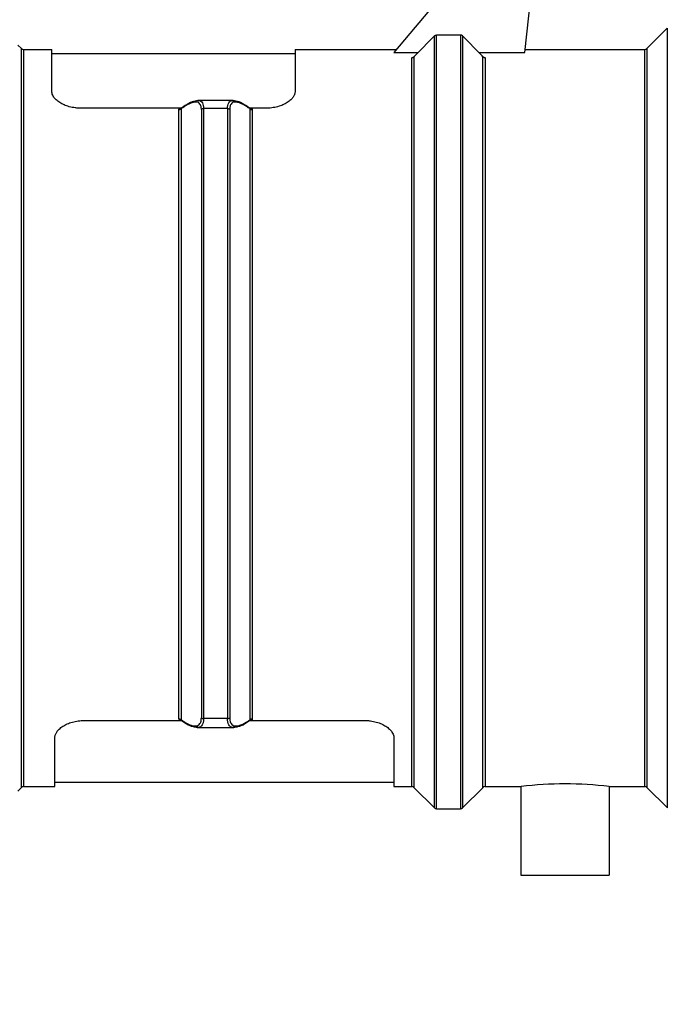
# Model space of a CAD drawing. Header units: inches. Extents: x 0 to 22, y 0 to 17.
# Tile 10 of 19: x 9.7 to 11.5, y 8 to 10.6. Entities that reach past the tile are written whole.
import ezdxf

# ---------------------------------------------------------------- set-up
doc = ezdxf.new("R2010")
doc.units = ezdxf.units.IN
doc.header["$LTSCALE"] = 2
doc.header["$MEASUREMENT"] = 0
doc.linetypes.add('SLD-Solid', pattern=[0])
doc.layers.add('DIMENSIONS', color=140, linetype='SLD-Solid', lineweight=25)
doc.styles.add('SLDTEXTSTYLE0', font='GOTHIC.TTF', dxfattribs={"width": 0.913})
doc.dimstyles.new('SLDDIMSTYLE1', dxfattribs={"dimtxt": 0.25, "dimasz": 0.3, "dimexe": 0, "dimexo": 0.0625, "dimgap": 0.0625, "dimtad": 0, "dimtih": 1, "dimtoh": 1, "dimrnd": 1e-09, "dimzin": 12, "dimdsep": 46, "dimtxsty": 'SLDTEXTSTYLE0', "dimsah": 1, "dimcen": 0.09, "dimadec": 0, "dimazin": 3, "dimtfac": 1, "dimtofl": 0, "dimtmove": 0, "dimatfit": 3, "dimfxl": 0, "dimfrac": 2, "dimtolj": 1, "dimtzin": 12, "dimarcsym": 0})
doc.dimstyles.new('SLDDIMSTYLE3', dxfattribs={"dimtxt": 0.25, "dimasz": 0.3, "dimexe": 0, "dimexo": 0.0625, "dimgap": 0.0625, "dimtad": 0, "dimtih": 1, "dimtoh": 1, "dimrnd": 1e-09, "dimzin": 4, "dimdsep": 46, "dimtxsty": 'SLDTEXTSTYLE0', "dimsah": 1, "dimcen": 0.09, "dimadec": 0, "dimazin": 1, "dimtfac": 1, "dimtofl": 0, "dimtmove": 0, "dimatfit": 3, "dimfxl": 0, "dimfrac": 2, "dimtolj": 1, "dimtzin": 12, "dimarcsym": 0})

# ---------------------------------------------------------------- blocks, each defined once
blk = doc.blocks.new('_D_3')
at = {"layer": 'DIMENSIONS'}
for p, q in [((7.9747, 10.5967), (7.9747, 12.5835)), ((11.6715, 10.5209), (11.6715, 12.5835)), ((7.9747, 12.3335), (9.2044, 12.3335)), ((11.6715, 12.3335), (10.4418, 12.3335)), ((9.4998, 12.3316), (9.4236, 12.3316)), ((9.4236, 12.3316), (9.4236, 11.9347)), ((10.1463, 12.3316), (10.2225, 12.3316)), ((10.2225, 12.3316), (10.2225, 11.9347)), ((9.4236, 11.9347), (9.4998, 11.9347)), ((10.2225, 11.9347), (10.1463, 11.9347))]:
    blk.add_line(p, q, dxfattribs=at)
for points in [[(7.9747, 12.3335), (8.2747, 12.2735), (8.2747, 12.3935)], [(11.6715, 12.3335), (11.3715, 12.3935), (11.3715, 12.2735)]]:
    blk.add_solid(points, dxfattribs=at)
at = {"layer": 'DIMENSIONS', "char_height": 0.25, "attachment_point": 1, "style": 'SLDTEXTSTYLE0'}
for s, insert in [('3.70', (9.4998, 12.7017)), ('93.9', (9.4998, 12.254))]:
    blk.add_mtext(s, dxfattribs=dict(at, insert=insert))
blk = doc.blocks.new('_D_4')
at = {"layer": 'DIMENSIONS'}
for p, q in [((7.9747, 8.4669), (7.9747, 5.7876)), ((14.1636, 8.3599), (14.1636, 5.7876)), ((7.9747, 6.0376), (10.3581, 6.0376)), ((10.6535, 6.0357), (10.5773, 6.0357)), ((10.5773, 6.0357), (10.5773, 5.6388)), ((11.4848, 6.0357), (11.5609, 6.0357)), ((11.5609, 6.0357), (11.5609, 5.6388)), ((14.1636, 6.0376), (11.7802, 6.0376)), ((10.5773, 5.6388), (10.6535, 5.6388)), ((11.5609, 5.6388), (11.4848, 5.6388))]:
    blk.add_line(p, q, dxfattribs=at)
for points in [[(7.9747, 6.0376), (8.2747, 5.9776), (8.2747, 6.0976)], [(14.1636, 6.0376), (13.8636, 6.0976), (13.8636, 5.9776)]]:
    blk.add_solid(points, dxfattribs=at)
at = {"layer": 'DIMENSIONS', "char_height": 0.25, "attachment_point": 1, "style": 'SLDTEXTSTYLE0'}
for s, insert in [('6.19', (10.7459, 6.4058)), ('157.2', (10.6535, 5.9581))]:
    blk.add_mtext(s, dxfattribs=dict(at, insert=insert))
blk = doc.blocks.new('_D_5')
at = {"layer": 'DIMENSIONS'}
for p, q in [((14.1636, 8.3599), (14.1636, 6.9453)), ((8.955, 7.8829), (8.955, 6.9453)), ((8.955, 7.1953), (10.8482, 7.1953)), ((11.1437, 7.1934), (11.0675, 7.1934)), ((11.0675, 7.1934), (11.0675, 6.7965)), ((11.9749, 7.1934), (12.0511, 7.1934)), ((12.0511, 7.1934), (12.0511, 6.7965)), ((14.1636, 7.1953), (12.2704, 7.1953)), ((11.0675, 6.7965), (11.1437, 6.7965)), ((12.0511, 6.7965), (11.9749, 6.7965))]:
    blk.add_line(p, q, dxfattribs=at)
for points in [[(8.955, 7.1953), (9.255, 7.1353), (9.255, 7.2553)], [(14.1636, 7.1953), (13.8636, 7.2553), (13.8636, 7.1353)]]:
    blk.add_solid(points, dxfattribs=at)
at = {"layer": 'DIMENSIONS', "char_height": 0.25, "attachment_point": 1, "style": 'SLDTEXTSTYLE0'}
for s, insert in [('5.21', (11.236, 7.5635)), ('132.3', (11.1437, 7.1159))]:
    blk.add_mtext(s, dxfattribs=dict(at, insert=insert))

msp = doc.modelspace()

# ---------------------------------------------------------------- linework, layer by layer
for p, q in [((11.0337, 10.8471), (10.7459, 10.5041)), ((11.0961, 10.5041), (11.1321, 10.8471)), ((10.8543, 10.5486), (10.8047, 10.498)), ((10.9242, 10.551), (10.8599, 10.551)), ((10.9242, 10.5509), (10.8599, 10.5509)), ((10.9794, 10.498), (10.9298, 10.5486)), ((11.4219, 10.5147), (11.4764, 10.5692)), ((9.7424, 10.5242), (9.7519, 10.5147)), ((9.7574, 10.5124), (9.8329, 10.5124)), ((10.4825, 10.5006), (9.8329, 10.5006)), ((10.4825, 10.5124), (10.7529, 10.5124)), ((10.7459, 10.5041), (10.8107, 10.5041)), ((10.8047, 10.498), (10.7999, 10.493)), ((10.9734, 10.5041), (11.0961, 10.5041)), ((10.9843, 10.493), (10.9794, 10.498)), ((11.097, 10.5124), (11.4164, 10.5124)), ((10.1894, 10.3626), (10.1789, 10.3555)), ((10.2232, 10.3758), (10.2075, 10.3723)), ((10.3171, 10.3759), (10.2229, 10.3759)), ((10.3323, 10.3723), (10.317, 10.3759)), ((10.3611, 10.3555), (10.3506, 10.3626)), ((10.1746, 10.3555), (9.9117, 10.3555)), ((10.3018, 10.3545), (10.2383, 10.3545)), ((10.4038, 10.3555), (10.3655, 10.3555)), ((9.9195, 8.7205), (10.1745, 8.7205)), ((10.1791, 8.7205), (10.187, 8.7153)), ((10.2062, 8.7054), (10.2215, 8.702)), ((10.3018, 8.7255), (10.2383, 8.7255)), ((10.3184, 8.702), (10.3341, 8.7054)), ((10.353, 8.7153), (10.361, 8.7205)), ((10.3655, 8.7205), (10.6676, 8.7205)), ((10.2212, 8.702), (10.3187, 8.702)), ((9.8408, 8.5557), (10.7463, 8.5557)), ((9.7424, 8.5321), (9.7521, 8.5418)), ((9.7574, 8.5439), (9.8408, 8.5439)), ((10.7463, 8.5439), (10.7943, 8.5439)), ((10.7997, 8.5418), (10.8545, 8.487)), ((10.9296, 8.487), (10.9844, 8.5418)), ((10.9898, 8.5439), (11.086, 8.5439)), ((11.0849, 8.5441), (11.0849, 8.3077)), ((11.3211, 8.5439), (11.4164, 8.5439)), ((11.3211, 8.5439), (11.3211, 8.3077)), ((11.4217, 8.5418), (11.4766, 8.487)), ((10.8599, 8.4849), (10.9242, 8.4849))]:
    msp.add_line(p, q)
for centre, radius, start, end in [((9.7574, 10.5203), 0.00787, 225, 270), ((11.4164, 10.5203), 0.00787, 270, 315), ((11.203, 7.5637), 0.9874, 83.1305, 96.8057), ((9.7574, 8.536), 0.00787, 90, 135), ((10.7943, 8.536), 0.00787, 45, 90), ((10.9898, 8.536), 0.00787, 90, 135), ((11.4164, 8.536), 0.00787, 45, 90), ((10.8599, 8.4927), 0.00787, 225, 270), ((10.9242, 8.4927), 0.00787, 270, 315)]:
    msp.add_arc(centre, radius, start, end)
for points, knots in [([(10.8543, 10.5486), (10.8547, 10.549), (10.8555, 10.5497), (10.8569, 10.5504), (10.8584, 10.5508), (10.8594, 10.5509), (10.8599, 10.5509)], [0, 0, 0, 0, 0.260906, 0.514146, 0.760291, 1, 1, 1, 1]), ([(10.8543, 8.4872), (10.8543, 8.4872), (10.8543, 8.4931), (10.8543, 8.5164), (10.8543, 8.5339), (10.8543, 8.5798), (10.8543, 8.6082), (10.8543, 8.6751), (10.8543, 8.7136), (10.8543, 8.7992), (10.8543, 8.8464), (10.8543, 8.9479), (10.8543, 9.0022), (10.8543, 9.1162), (10.8543, 9.1758), (10.8543, 9.2983), (10.8543, 9.3612), (10.8543, 9.4883), (10.8543, 9.5523), (10.8543, 9.6795), (10.8543, 9.7426), (10.8543, 9.8657), (10.8543, 9.9256), (10.8543, 10.0405), (10.8543, 10.0953), (10.8543, 10.198), (10.8543, 10.2458), (10.8543, 10.3329), (10.8543, 10.3721), (10.8543, 10.4406), (10.8543, 10.4699), (10.8543, 10.5176), (10.8543, 10.536), (10.8543, 10.5486)], [0, 0, 0, 0, 0.0625, 0.0625, 0.125, 0.125, 0.1875, 0.1875, 0.25, 0.25, 0.3125, 0.3125, 0.375, 0.375, 0.4375, 0.4375, 0.5, 0.5, 0.5625, 0.5625, 0.625, 0.625, 0.6875, 0.6875, 0.75, 0.75, 0.8125, 0.8125, 0.875, 0.875, 0.9375, 0.9375, 1, 1, 1, 1]), ([(10.8599, 8.4849), (10.8599, 8.4849), (10.8599, 8.4908), (10.8599, 8.5142), (10.8599, 8.5317), (10.8599, 8.5776), (10.8599, 8.6062), (10.8599, 8.6732), (10.8599, 8.7117), (10.8599, 8.7976), (10.8599, 8.8449), (10.8599, 8.9466), (10.8599, 9.0011), (10.8599, 9.1153), (10.8599, 9.175), (10.8599, 9.2978), (10.8599, 9.3609), (10.8599, 9.4882), (10.8599, 9.5524), (10.8599, 9.6799), (10.8599, 9.7431), (10.8599, 9.8664), (10.8599, 9.9265), (10.8599, 10.0416), (10.8599, 10.0965), (10.8599, 10.1994), (10.8599, 10.2474), (10.8599, 10.3346), (10.8599, 10.374), (10.8599, 10.4426), (10.8599, 10.472), (10.8599, 10.5198), (10.8599, 10.5382), (10.8599, 10.5509)], [0, 0, 0, 0, 0.0625, 0.0625, 0.125, 0.125, 0.1875, 0.1875, 0.25, 0.25, 0.3125, 0.3125, 0.375, 0.375, 0.4375, 0.4375, 0.5, 0.5, 0.5625, 0.5625, 0.625, 0.625, 0.6875, 0.6875, 0.75, 0.75, 0.8125, 0.8125, 0.875, 0.875, 0.9375, 0.9375, 1, 1, 1, 1]), ([(10.9242, 10.5509), (10.9242, 10.5382), (10.9242, 10.5198), (10.9242, 10.472), (10.9242, 10.4426), (10.9242, 10.374), (10.9242, 10.3346), (10.9242, 10.2474), (10.9242, 10.1994), (10.9242, 10.0965), (10.9242, 10.0416), (10.9242, 9.9265), (10.9242, 9.8664), (10.9242, 9.7431), (10.9242, 9.6799), (10.9242, 9.5524), (10.9242, 9.4882), (10.9242, 9.3609), (10.9242, 9.2978), (10.9242, 9.175), (10.9242, 9.1153), (10.9242, 9.0011), (10.9242, 8.9466), (10.9242, 8.8449), (10.9242, 8.7976), (10.9242, 8.7117), (10.9242, 8.6732), (10.9242, 8.6062), (10.9242, 8.5776), (10.9242, 8.5317), (10.9242, 8.5142), (10.9242, 8.4908), (10.9242, 8.4849), (10.9242, 8.4849)], [0, 0, 0, 0, 0.0625, 0.0625, 0.125, 0.125, 0.1875, 0.1875, 0.25, 0.25, 0.3125, 0.3125, 0.375, 0.375, 0.4375, 0.4375, 0.5, 0.5, 0.5625, 0.5625, 0.625, 0.625, 0.6875, 0.6875, 0.75, 0.75, 0.8125, 0.8125, 0.875, 0.875, 0.9375, 0.9375, 1, 1, 1, 1]), ([(10.9298, 10.5486), (10.9298, 10.536), (10.9298, 10.5176), (10.9298, 10.4699), (10.9298, 10.4406), (10.9298, 10.3721), (10.9298, 10.3329), (10.9298, 10.2458), (10.9298, 10.198), (10.9298, 10.0953), (10.9298, 10.0405), (10.9298, 9.9256), (10.9298, 9.8657), (10.9298, 9.7426), (10.9298, 9.6795), (10.9298, 9.5523), (10.9298, 9.4883), (10.9298, 9.3612), (10.9298, 9.2983), (10.9298, 9.1758), (10.9298, 9.1162), (10.9298, 9.0022), (10.9298, 8.9479), (10.9298, 8.8464), (10.9298, 8.7992), (10.9298, 8.7136), (10.9298, 8.6751), (10.9298, 8.6082), (10.9298, 8.5798), (10.9298, 8.5339), (10.9298, 8.5164), (10.9298, 8.4931), (10.9298, 8.4872), (10.9298, 8.4872)], [0, 0, 0, 0, 0.0625, 0.0625, 0.125, 0.125, 0.1875, 0.1875, 0.25, 0.25, 0.3125, 0.3125, 0.375, 0.375, 0.4375, 0.4375, 0.5, 0.5, 0.5625, 0.5625, 0.625, 0.625, 0.6875, 0.6875, 0.75, 0.75, 0.8125, 0.8125, 0.875, 0.875, 0.9375, 0.9375, 1, 1, 1, 1]), ([(11.4764, 10.5692), (11.4764, 10.5692), (11.4764, 10.5625), (11.4764, 10.5359), (11.4764, 10.516), (11.4764, 10.4639), (11.4764, 10.4316), (11.4764, 10.3559), (11.4764, 10.3125), (11.4764, 10.2161), (11.4764, 10.1632), (11.4764, 10.0499), (11.4764, 9.9895), (11.4764, 9.8636), (11.4764, 9.7981), (11.4764, 9.6644), (11.4764, 9.5963), (11.4764, 9.46), (11.4764, 9.3919), (11.4764, 9.2583), (11.4764, 9.1927), (11.4764, 9.0669), (11.4764, 9.0065), (11.4764, 8.8932), (11.4764, 8.8403), (11.4764, 8.7439), (11.4764, 8.7005), (11.4764, 8.6248), (11.4764, 8.5925), (11.4764, 8.5403), (11.4764, 8.5205), (11.4764, 8.4939), (11.4764, 8.4872), (11.4764, 8.4872)], [0, 0, 0, 0, 0.0625, 0.0625, 0.125, 0.125, 0.1875, 0.1875, 0.25, 0.25, 0.3125, 0.3125, 0.375, 0.375, 0.4375, 0.4375, 0.5, 0.5, 0.5625, 0.5625, 0.625, 0.625, 0.6875, 0.6875, 0.75, 0.75, 0.8125, 0.8125, 0.875, 0.875, 0.9375, 0.9375, 1, 1, 1, 1]), ([(9.7519, 8.5416), (9.7519, 8.5416), (9.7519, 8.548), (9.7519, 8.5732), (9.7519, 8.592), (9.7519, 8.6414), (9.7519, 8.672), (9.7519, 8.7438), (9.7519, 8.7849), (9.7519, 8.8762), (9.7519, 8.9264), (9.7519, 9.0338), (9.7519, 9.091), (9.7519, 9.2103), (9.7519, 9.2724), (9.7519, 9.399), (9.7519, 9.4636), (9.7519, 9.5927), (9.7519, 9.6573), (9.7519, 9.784), (9.7519, 9.8461), (9.7519, 9.9654), (9.7519, 10.0226), (9.7519, 10.13), (9.7519, 10.1801), (9.7519, 10.2714), (9.7519, 10.3126), (9.7519, 10.3843), (9.7519, 10.4149), (9.7519, 10.4643), (9.7519, 10.4832), (9.7519, 10.5084), (9.7519, 10.5147), (9.7519, 10.5147)], [0, 0, 0, 0, 0.0625, 0.0625, 0.125, 0.125, 0.1875, 0.1875, 0.25, 0.25, 0.3125, 0.3125, 0.375, 0.375, 0.4375, 0.4375, 0.5, 0.5, 0.5625, 0.5625, 0.625, 0.625, 0.6875, 0.6875, 0.75, 0.75, 0.8125, 0.8125, 0.875, 0.875, 0.9375, 0.9375, 1, 1, 1, 1]), ([(9.7574, 10.5124), (9.7574, 10.5124), (9.7574, 10.5061), (9.7574, 10.4809), (9.7574, 10.4622), (9.7574, 10.4129), (9.7574, 10.3823), (9.7574, 10.3108), (9.7574, 10.2697), (9.7574, 10.1786), (9.7574, 10.1286), (9.7574, 10.0214), (9.7574, 9.9643), (9.7574, 9.8453), (9.7574, 9.7834), (9.7574, 9.657), (9.7574, 9.5926), (9.7574, 9.4638), (9.7574, 9.3993), (9.7574, 9.273), (9.7574, 9.211), (9.7574, 9.092), (9.7574, 9.0349), (9.7574, 8.9278), (9.7574, 8.8778), (9.7574, 8.7867), (9.7574, 8.7456), (9.7574, 8.674), (9.7574, 8.6435), (9.7574, 8.5942), (9.7574, 8.5754), (9.7574, 8.5503), (9.7574, 8.5439), (9.7574, 8.5439)], [0, 0, 0, 0, 0.0625, 0.0625, 0.125, 0.125, 0.1875, 0.1875, 0.25, 0.25, 0.3125, 0.3125, 0.375, 0.375, 0.4375, 0.4375, 0.5, 0.5, 0.5625, 0.5625, 0.625, 0.625, 0.6875, 0.6875, 0.75, 0.75, 0.8125, 0.8125, 0.875, 0.875, 0.9375, 0.9375, 1, 1, 1, 1]), ([(9.8329, 10.4011), (9.8329, 10.4375), (9.8329, 10.4655), (9.8329, 10.5029), (9.8329, 10.5124), (9.8329, 10.5124)], [0, 0, 0, 0, 0.5, 0.5, 1, 1, 1, 1]), ([(10.4825, 10.5124), (10.4825, 10.5124), (10.4825, 10.5029), (10.4825, 10.4655), (10.4825, 10.4375), (10.4825, 10.4011)], [0, 0, 0, 0, 0.5, 0.5, 1, 1, 1, 1]), ([(10.7943, 10.4905), (10.7948, 10.4906), (10.7958, 10.4906), (10.7973, 10.4911), (10.7987, 10.4919), (10.7995, 10.4926), (10.7999, 10.493)], [0, 0, 0, 0, 0.235181, 0.479307, 0.733819, 1, 1, 1, 1]), ([(10.7943, 10.4905), (10.7949, 10.4907), (10.796, 10.4909), (10.7976, 10.4913), (10.7992, 10.4916), (10.8004, 10.4918), (10.801, 10.4919)], [0, 0, 0, 0, 0.2549, 0.504499, 0.752839, 1, 1, 1, 1]), ([(10.7999, 10.493), (10.7999, 10.4804), (10.7999, 10.4625), (10.7999, 10.4163), (10.7999, 10.388), (10.7999, 10.3223), (10.7999, 10.2849), (10.7999, 10.2019), (10.7999, 10.1563), (10.7999, 10.0588), (10.7999, 10.0068), (10.7999, 9.898), (10.7999, 9.8412), (10.7999, 9.7248), (10.7999, 9.6652), (10.7999, 9.5451), (10.7999, 9.4846), (10.7999, 9.3647), (10.7999, 9.3054), (10.7999, 9.1899), (10.7999, 9.1337), (10.7999, 9.0264), (10.7999, 8.9752), (10.7999, 8.8796), (10.7999, 8.8352), (10.7999, 8.7546), (10.7999, 8.7184), (10.7999, 8.6554), (10.7999, 8.6287), (10.7999, 8.5855), (10.7999, 8.5691), (10.7999, 8.5472), (10.7999, 8.5416), (10.7999, 8.5416)], [0, 0, 0, 0, 0.0625, 0.0625, 0.125, 0.125, 0.1875, 0.1875, 0.25, 0.25, 0.3125, 0.3125, 0.375, 0.375, 0.4375, 0.4375, 0.5, 0.5, 0.5625, 0.5625, 0.625, 0.625, 0.6875, 0.6875, 0.75, 0.75, 0.8125, 0.8125, 0.875, 0.875, 0.9375, 0.9375, 1, 1, 1, 1]), ([(10.9831, 10.4919), (10.9837, 10.4918), (10.9848, 10.4916), (10.9865, 10.4913), (10.9882, 10.4909), (10.9893, 10.4907), (10.9898, 10.4905)], [0, 0, 0, 0, 0.223375, 0.495446, 0.748121, 1, 1, 1, 1]), ([(10.9842, 8.5416), (10.9842, 8.5416), (10.9842, 8.5472), (10.9842, 8.5691), (10.9842, 8.5855), (10.9842, 8.6287), (10.9842, 8.6554), (10.9842, 8.7184), (10.9842, 8.7546), (10.9842, 8.8352), (10.9842, 8.8796), (10.9842, 8.9752), (10.9842, 9.0264), (10.9842, 9.1337), (10.9842, 9.1899), (10.9842, 9.3054), (10.9842, 9.3647), (10.9842, 9.4846), (10.9842, 9.5451), (10.9842, 9.6652), (10.9842, 9.7248), (10.9842, 9.8412), (10.9842, 9.898), (10.9842, 10.0068), (10.9842, 10.0588), (10.9842, 10.1563), (10.9842, 10.2019), (10.9842, 10.2849), (10.9842, 10.3223), (10.9842, 10.388), (10.9842, 10.4163), (10.9842, 10.4625), (10.9842, 10.4804), (10.9842, 10.493)], [0, 0, 0, 0, 0.0625, 0.0625, 0.125, 0.125, 0.1875, 0.1875, 0.25, 0.25, 0.3125, 0.3125, 0.375, 0.375, 0.4375, 0.4375, 0.5, 0.5, 0.5625, 0.5625, 0.625, 0.625, 0.6875, 0.6875, 0.75, 0.75, 0.8125, 0.8125, 0.875, 0.875, 0.9375, 0.9375, 1, 1, 1, 1]), ([(11.4164, 8.5439), (11.4164, 8.5439), (11.4164, 8.5503), (11.4164, 8.5754), (11.4164, 8.5942), (11.4164, 8.6435), (11.4164, 8.674), (11.4164, 8.7456), (11.4164, 8.7867), (11.4164, 8.8778), (11.4164, 8.9278), (11.4164, 9.0349), (11.4164, 9.092), (11.4164, 9.211), (11.4164, 9.273), (11.4164, 9.3993), (11.4164, 9.4638), (11.4164, 9.5926), (11.4164, 9.657), (11.4164, 9.7834), (11.4164, 9.8453), (11.4164, 9.9643), (11.4164, 10.0214), (11.4164, 10.1286), (11.4164, 10.1786), (11.4164, 10.2697), (11.4164, 10.3108), (11.4164, 10.3823), (11.4164, 10.4129), (11.4164, 10.4622), (11.4164, 10.4809), (11.4164, 10.5061), (11.4164, 10.5124), (11.4164, 10.5124)], [0, 0, 0, 0, 0.0625, 0.0625, 0.125, 0.125, 0.1875, 0.1875, 0.25, 0.25, 0.3125, 0.3125, 0.375, 0.375, 0.4375, 0.4375, 0.5, 0.5, 0.5625, 0.5625, 0.625, 0.625, 0.6875, 0.6875, 0.75, 0.75, 0.8125, 0.8125, 0.875, 0.875, 0.9375, 0.9375, 1, 1, 1, 1]), ([(11.4219, 10.5147), (11.4219, 10.5147), (11.4219, 10.5084), (11.4219, 10.4832), (11.4219, 10.4643), (11.4219, 10.4149), (11.4219, 10.3843), (11.4219, 10.3126), (11.4219, 10.2714), (11.4219, 10.1801), (11.4219, 10.13), (11.4219, 10.0226), (11.4219, 9.9654), (11.4219, 9.8461), (11.4219, 9.784), (11.4219, 9.6573), (11.4219, 9.5927), (11.4219, 9.4636), (11.4219, 9.399), (11.4219, 9.2724), (11.4219, 9.2103), (11.4219, 9.091), (11.4219, 9.0338), (11.4219, 8.9264), (11.4219, 8.8762), (11.4219, 8.7849), (11.4219, 8.7438), (11.4219, 8.672), (11.4219, 8.6414), (11.4219, 8.592), (11.4219, 8.5732), (11.4219, 8.548), (11.4219, 8.5416), (11.4219, 8.5416)], [0, 0, 0, 0, 0.0625, 0.0625, 0.125, 0.125, 0.1875, 0.1875, 0.25, 0.25, 0.3125, 0.3125, 0.375, 0.375, 0.4375, 0.4375, 0.5, 0.5, 0.5625, 0.5625, 0.625, 0.625, 0.6875, 0.6875, 0.75, 0.75, 0.8125, 0.8125, 0.875, 0.875, 0.9375, 0.9375, 1, 1, 1, 1]), ([(10.7943, 8.5439), (10.7943, 8.5439), (10.7943, 8.5494), (10.7943, 8.5713), (10.7943, 8.5877), (10.7943, 8.6307), (10.7943, 8.6574), (10.7943, 8.7202), (10.7943, 8.7563), (10.7943, 8.8366), (10.7943, 8.8809), (10.7943, 8.9762), (10.7943, 9.0272), (10.7943, 9.1343), (10.7943, 9.1903), (10.7943, 9.3055), (10.7943, 9.3647), (10.7943, 9.4842), (10.7943, 9.5445), (10.7943, 9.6643), (10.7943, 9.7238), (10.7943, 9.8399), (10.7943, 9.8965), (10.7943, 10.0051), (10.7943, 10.057), (10.7943, 10.1543), (10.7943, 10.1997), (10.7943, 10.2826), (10.7943, 10.32), (10.7943, 10.3856), (10.7943, 10.4138), (10.7943, 10.46), (10.7943, 10.4779), (10.7943, 10.4905)], [0, 0, 0, 0, 0.0625, 0.0625, 0.125, 0.125, 0.1875, 0.1875, 0.25, 0.25, 0.3125, 0.3125, 0.375, 0.375, 0.4375, 0.4375, 0.5, 0.5, 0.5625, 0.5625, 0.625, 0.625, 0.6875, 0.6875, 0.75, 0.75, 0.8125, 0.8125, 0.875, 0.875, 0.9375, 0.9375, 1, 1, 1, 1]), ([(10.9898, 10.4905), (10.9898, 10.4779), (10.9898, 10.46), (10.9898, 10.4138), (10.9898, 10.3856), (10.9898, 10.32), (10.9898, 10.2826), (10.9898, 10.1997), (10.9898, 10.1543), (10.9898, 10.057), (10.9898, 10.0051), (10.9898, 9.8965), (10.9898, 9.8399), (10.9898, 9.7238), (10.9898, 9.6643), (10.9898, 9.5445), (10.9898, 9.4842), (10.9898, 9.3647), (10.9898, 9.3055), (10.9898, 9.1903), (10.9898, 9.1343), (10.9898, 9.0272), (10.9898, 8.9762), (10.9898, 8.8809), (10.9898, 8.8366), (10.9898, 8.7563), (10.9898, 8.7202), (10.9898, 8.6574), (10.9898, 8.6307), (10.9898, 8.5877), (10.9898, 8.5713), (10.9898, 8.5494), (10.9898, 8.5439), (10.9898, 8.5439)], [0, 0, 0, 0, 0.0625, 0.0625, 0.125, 0.125, 0.1875, 0.1875, 0.25, 0.25, 0.3125, 0.3125, 0.375, 0.375, 0.4375, 0.4375, 0.5, 0.5, 0.5625, 0.5625, 0.625, 0.625, 0.6875, 0.6875, 0.75, 0.75, 0.8125, 0.8125, 0.875, 0.875, 0.9375, 0.9375, 1, 1, 1, 1]), ([(9.9117, 10.3555), (9.9103, 10.3555), (9.9076, 10.3555), (9.9035, 10.3558), (9.8994, 10.3561), (9.894, 10.3567), (9.8872, 10.3578), (9.8769, 10.3602), (9.8652, 10.3643), (9.8535, 10.3705), (9.8443, 10.3776), (9.8384, 10.3845), (9.835, 10.3906), (9.8332, 10.3959), (9.833, 10.3994), (9.8329, 10.4011)], [0, 0, 0, 0, 0.0304572, 0.0610617, 0.0919194, 0.1231334, 0.1866341, 0.2496435, 0.3757314, 0.4976473, 0.6222928, 0.7492105, 0.8321315, 0.9154148, 1, 1, 1, 1]), ([(10.4825, 10.4011), (10.4825, 10.4001), (10.4824, 10.398), (10.4818, 10.3948), (10.4807, 10.3917), (10.4793, 10.3885), (10.4765, 10.3838), (10.4712, 10.3776), (10.4619, 10.3705), (10.4502, 10.3643), (10.4386, 10.3602), (10.4282, 10.3578), (10.4202, 10.3565), (10.412, 10.3557), (10.4065, 10.3556), (10.4038, 10.3555)], [0, 0, 0, 0, 0.050967, 0.101336, 0.151305, 0.201077, 0.250859, 0.377759, 0.502416, 0.624329, 0.750414, 0.813401, 0.876921, 0.938952, 1, 1, 1, 1]), ([(10.2322, 10.3523), (10.2322, 10.3533), (10.2322, 10.3553), (10.2318, 10.3581), (10.2313, 10.3606), (10.2306, 10.3629), (10.2297, 10.3649), (10.2279, 10.3679), (10.2245, 10.3708), (10.2189, 10.3724), (10.2121, 10.3719), (10.2045, 10.3695), (10.1963, 10.3657), (10.1904, 10.362), (10.1875, 10.3601)], [0, 0, 0, 0, 0.041212, 0.082447, 0.123865, 0.165627, 0.20789, 0.250804, 0.373449, 0.500896, 0.623916, 0.750605, 0.874167, 1, 1, 1, 1]), ([(10.1894, 10.3625), (10.189, 10.3623), (10.1881, 10.3617), (10.1877, 10.3607), (10.1875, 10.3601)], [0, 0, 0, 0, 0.439563, 1, 1, 1, 1]), ([(10.2075, 10.3723), (10.2075, 10.3723), (10.2023, 10.3711), (10.1958, 10.3668), (10.1894, 10.3626)], [0, 0, 0, 0, 0.006784, 1, 1, 1, 1]), ([(10.2229, 10.3755), (10.2235, 10.3756), (10.2291, 10.3768), (10.2359, 10.3716), (10.2375, 10.3601), (10.2383, 10.3545)], [0, 0, 0, 0, 0.056767, 0.542266, 1, 1, 1, 1]), ([(10.3018, 10.3545), (10.3026, 10.3603), (10.3042, 10.3716), (10.311, 10.3767), (10.3164, 10.3756), (10.3171, 10.3754)], [0, 0, 0, 0, 0.46983, 0.932163, 1, 1, 1, 1]), ([(10.3526, 10.3601), (10.3511, 10.3611), (10.3481, 10.363), (10.3438, 10.3655), (10.3396, 10.3676), (10.3342, 10.37), (10.3279, 10.3719), (10.3211, 10.3724), (10.3155, 10.3708), (10.3117, 10.3673), (10.3094, 10.3629), (10.3081, 10.3582), (10.3079, 10.3543), (10.3078, 10.3523)], [0, 0, 0, 0, 0.063475, 0.126252, 0.188542, 0.250564, 0.377909, 0.500611, 0.626609, 0.75065, 0.83602, 0.918716, 1, 1, 1, 1]), ([(10.3171, 10.3754), (10.3205, 10.3757), (10.3238, 10.3759), (10.3283, 10.3733), (10.3284, 10.3732)], [0, 0, 0, 0, 0.987641, 1, 1, 1, 1]), ([(10.3506, 10.3626), (10.3442, 10.3668), (10.3377, 10.3711), (10.3325, 10.3723), (10.3323, 10.3723)], [0, 0, 0, 0, 0.978517, 1, 1, 1, 1]), ([(10.3526, 10.3601), (10.3523, 10.3607), (10.3519, 10.3617), (10.351, 10.3623), (10.3506, 10.3625)], [0, 0, 0, 0, 0.5604366, 1, 1, 1, 1]), ([(10.1718, 10.3513), (10.1719, 10.3517), (10.1719, 10.3525), (10.1725, 10.3536), (10.1733, 10.3546), (10.1741, 10.3552), (10.1746, 10.3555)], [0, 0, 0, 0, 0.2612188, 0.5096306, 0.753109, 1, 1, 1, 1]), ([(10.1718, 8.7249), (10.1718, 8.771), (10.1718, 8.825), (10.1718, 8.9459), (10.1718, 9.0127), (10.1718, 9.155), (10.1718, 9.2306), (10.1718, 9.3861), (10.1718, 9.466), (10.1718, 9.6256), (10.1718, 9.7051), (10.1718, 9.8593), (10.1718, 9.9338), (10.1718, 10.0735), (10.1718, 10.1387), (10.1718, 10.2557), (10.1718, 10.3076), (10.1718, 10.3513)], [0, 0, 0, 0, 0.125, 0.125, 0.25, 0.25, 0.375, 0.375, 0.5, 0.5, 0.625, 0.625, 0.75, 0.75, 0.875, 0.875, 1, 1, 1, 1]), ([(10.1818, 10.3566), (10.1815, 10.3565), (10.1802, 10.356), (10.1777, 10.3556), (10.1756, 10.3555), (10.1746, 10.3555)], [0, 0, 0, 0, 0.172915, 0.605505, 1, 1, 1, 1]), ([(10.1779, 10.3537), (10.1778, 10.3539), (10.1777, 10.3542), (10.178, 10.3548), (10.1786, 10.3554), (10.1791, 10.3556), (10.1792, 10.3557)], [0, 0, 0, 0, 0.3162302, 0.6079237, 0.8879671, 1, 1, 1, 1]), ([(10.1779, 10.3537), (10.1779, 10.3098), (10.1779, 10.2578), (10.1779, 10.1404), (10.1779, 10.0751), (10.1779, 9.935), (10.1779, 9.8602), (10.1779, 9.7056), (10.1779, 9.6258), (10.1779, 9.4659), (10.1779, 9.3857), (10.1779, 9.2297), (10.1779, 9.1539), (10.1779, 9.0112), (10.1779, 8.9442), (10.1779, 8.823), (10.1779, 8.7688), (10.1779, 8.7226)], [0, 0, 0, 0, 0.125, 0.125, 0.25, 0.25, 0.375, 0.375, 0.5, 0.5, 0.625, 0.625, 0.75, 0.75, 0.875, 0.875, 1, 1, 1, 1]), ([(10.2322, 10.3523), (10.2322, 10.3042), (10.2322, 10.2494), (10.2322, 10.1291), (10.2322, 10.0635), (10.2322, 9.9248), (10.2322, 9.8516), (10.2322, 9.7013), (10.2322, 9.6241), (10.2322, 9.4694), (10.2322, 9.3919), (10.2322, 9.2404), (10.2322, 9.1664), (10.2322, 9.0253), (10.2322, 8.9583), (10.2322, 8.8346), (10.2322, 8.7779), (10.2322, 8.7277)], [0, 0, 0, 0, 0.125, 0.125, 0.25, 0.25, 0.375, 0.375, 0.5, 0.5, 0.625, 0.625, 0.75, 0.75, 0.875, 0.875, 1, 1, 1, 1]), ([(10.2383, 10.3545), (10.2383, 10.3063), (10.2383, 10.2514), (10.2383, 10.1307), (10.2383, 10.0649), (10.2383, 9.9259), (10.2383, 9.8525), (10.2383, 9.7018), (10.2383, 9.6244), (10.2383, 9.4693), (10.2383, 9.3916), (10.2383, 9.2396), (10.2383, 9.1654), (10.2383, 9.024), (10.2383, 8.9568), (10.2383, 8.8327), (10.2383, 8.7759), (10.2383, 8.7255)], [0, 0, 0, 0, 0.125, 0.125, 0.25, 0.25, 0.375, 0.375, 0.5, 0.5, 0.625, 0.625, 0.75, 0.75, 0.875, 0.875, 1, 1, 1, 1]), ([(10.3018, 10.3545), (10.3018, 10.3063), (10.3018, 10.2514), (10.3018, 10.1307), (10.3018, 10.0649), (10.3018, 9.9259), (10.3018, 9.8525), (10.3018, 9.7018), (10.3018, 9.6244), (10.3018, 9.4693), (10.3018, 9.3916), (10.3018, 9.2396), (10.3018, 9.1654), (10.3018, 9.024), (10.3018, 8.9568), (10.3018, 8.8327), (10.3018, 8.7759), (10.3018, 8.7255)], [0, 0, 0, 0, 0.125, 0.125, 0.25, 0.25, 0.375, 0.375, 0.5, 0.5, 0.625, 0.625, 0.75, 0.75, 0.875, 0.875, 1, 1, 1, 1]), ([(10.3078, 10.3523), (10.3078, 10.3042), (10.3078, 10.2494), (10.3078, 10.1291), (10.3078, 10.0635), (10.3078, 9.9248), (10.3078, 9.8516), (10.3078, 9.7013), (10.3078, 9.6241), (10.3078, 9.4694), (10.3078, 9.3919), (10.3078, 9.2404), (10.3078, 9.1664), (10.3078, 9.0253), (10.3078, 8.9583), (10.3078, 8.8346), (10.3078, 8.7779), (10.3078, 8.7277)], [0, 0, 0, 0, 0.125, 0.125, 0.25, 0.25, 0.375, 0.375, 0.5, 0.5, 0.625, 0.625, 0.75, 0.75, 0.875, 0.875, 1, 1, 1, 1]), ([(10.3655, 10.3555), (10.3645, 10.3555), (10.3625, 10.3556), (10.36, 10.356), (10.3586, 10.3564), (10.3582, 10.3566)], [0, 0, 0, 0, 0.3810866, 0.8005032, 1, 1, 1, 1]), ([(10.3608, 10.3557), (10.361, 10.3556), (10.3615, 10.3554), (10.362, 10.3548), (10.3623, 10.3542), (10.3622, 10.3539), (10.3621, 10.3537)], [0, 0, 0, 0, 0.112635, 0.394327, 0.684933, 1, 1, 1, 1]), ([(10.3621, 8.7226), (10.3621, 8.7688), (10.3621, 8.823), (10.3621, 8.9442), (10.3621, 9.0112), (10.3621, 9.1539), (10.3621, 9.2297), (10.3621, 9.3857), (10.3621, 9.4659), (10.3621, 9.6258), (10.3621, 9.7056), (10.3621, 9.8602), (10.3621, 9.935), (10.3621, 10.0751), (10.3621, 10.1404), (10.3621, 10.2578), (10.3621, 10.3098), (10.3621, 10.3537)], [0, 0, 0, 0, 0.125, 0.125, 0.25, 0.25, 0.375, 0.375, 0.5, 0.5, 0.625, 0.625, 0.75, 0.75, 0.875, 0.875, 1, 1, 1, 1]), ([(10.3655, 10.3555), (10.3659, 10.3552), (10.3667, 10.3546), (10.3676, 10.3536), (10.3681, 10.3525), (10.3682, 10.3517), (10.3682, 10.3513)], [0, 0, 0, 0, 0.247725, 0.491536, 0.739682, 1, 1, 1, 1]), ([(10.3682, 10.3513), (10.3682, 10.3076), (10.3682, 10.2557), (10.3682, 10.1387), (10.3682, 10.0735), (10.3682, 9.9338), (10.3682, 9.8593), (10.3682, 9.7051), (10.3682, 9.6256), (10.3682, 9.466), (10.3682, 9.3861), (10.3682, 9.2306), (10.3682, 9.155), (10.3682, 9.0127), (10.3682, 8.9459), (10.3682, 8.825), (10.3682, 8.771), (10.3682, 8.7249)], [0, 0, 0, 0, 0.125, 0.125, 0.25, 0.25, 0.375, 0.375, 0.5, 0.5, 0.625, 0.625, 0.75, 0.75, 0.875, 0.875, 1, 1, 1, 1]), ([(9.8408, 8.673), (9.8408, 8.6741), (9.8409, 8.6763), (9.8416, 8.6797), (9.8426, 8.683), (9.8441, 8.6863), (9.847, 8.6913), (9.8523, 8.6977), (9.8617, 8.7051), (9.8735, 8.7115), (9.8851, 8.7157), (9.8953, 8.7182), (9.9033, 8.7195), (9.9114, 8.7203), (9.9168, 8.7204), (9.9195, 8.7205)], [0, 0, 0, 0, 0.050905, 0.101222, 0.151163, 0.200944, 0.250782, 0.377394, 0.50212, 0.624144, 0.750322, 0.81329, 0.876889, 0.938919, 1, 1, 1, 1]), ([(10.1745, 8.7205), (10.1755, 8.7205), (10.1777, 8.7204), (10.1802, 8.7199), (10.1817, 8.7195), (10.1821, 8.7194)], [0, 0, 0, 0, 0.376867, 0.794873, 1, 1, 1, 1]), ([(10.1794, 8.7203), (10.1792, 8.7204), (10.1787, 8.7207), (10.1781, 8.7213), (10.1777, 8.722), (10.1778, 8.7224), (10.1779, 8.7226)], [0, 0, 0, 0, 0.12334, 0.403657, 0.690862, 1, 1, 1, 1]), ([(10.1851, 8.7179), (10.1863, 8.7171), (10.1888, 8.7154), (10.1925, 8.7133), (10.196, 8.7114), (10.1995, 8.7098), (10.2046, 8.7077), (10.211, 8.7059), (10.2181, 8.7056), (10.224, 8.7075), (10.2281, 8.7114), (10.2306, 8.7162), (10.232, 8.7214), (10.2321, 8.7256), (10.2322, 8.7277)], [0, 0, 0, 0, 0.050852, 0.101222, 0.15122, 0.200959, 0.250556, 0.377872, 0.500501, 0.62657, 0.750634, 0.836161, 0.918834, 1, 1, 1, 1]), ([(10.1851, 8.7179), (10.1853, 8.7173), (10.1857, 8.7161), (10.1866, 8.7156), (10.187, 8.7153)], [0, 0, 0, 0, 0.551873, 1, 1, 1, 1]), ([(10.187, 8.7152), (10.1935, 8.7111), (10.2003, 8.7066), (10.2059, 8.7054), (10.2062, 8.7054)], [0, 0, 0, 0, 0.946491, 1, 1, 1, 1]), ([(10.2212, 8.7026), (10.218, 8.7023), (10.2146, 8.7019), (10.2101, 8.7045), (10.2099, 8.7045)], [0, 0, 0, 0, 0.966344, 1, 1, 1, 1]), ([(10.2383, 8.7255), (10.2381, 8.7222), (10.2377, 8.7154), (10.2336, 8.7063), (10.2282, 8.7012), (10.2222, 8.7024), (10.2212, 8.7026)], [0, 0, 0, 0, 0.226446, 0.460763, 0.911268, 1, 1, 1, 1]), ([(10.3187, 8.7025), (10.3179, 8.7023), (10.3118, 8.7011), (10.3042, 8.707), (10.3026, 8.7195), (10.3018, 8.7255)], [0, 0, 0, 0, 0.0775532, 0.5530216, 1, 1, 1, 1]), ([(10.3078, 8.7277), (10.3078, 8.7266), (10.3079, 8.7244), (10.3082, 8.7215), (10.3088, 8.7188), (10.3095, 8.7163), (10.3105, 8.714), (10.3124, 8.7108), (10.316, 8.7074), (10.322, 8.7056), (10.3291, 8.706), (10.3362, 8.708), (10.3429, 8.7108), (10.3488, 8.7139), (10.3529, 8.7165), (10.355, 8.7179)], [0, 0, 0, 0, 0.041166, 0.082357, 0.123747, 0.165506, 0.207801, 0.250791, 0.373319, 0.500812, 0.623816, 0.750518, 0.832803, 0.915788, 1, 1, 1, 1]), ([(10.3303, 8.7046), (10.3302, 8.7045), (10.3256, 8.7019), (10.3221, 8.7022), (10.3187, 8.7025)], [0, 0, 0, 0, 0.026867, 1, 1, 1, 1]), ([(10.3341, 8.7054), (10.3343, 8.7055), (10.3398, 8.7066), (10.3465, 8.711), (10.353, 8.7152)], [0, 0, 0, 0, 0.036145, 1, 1, 1, 1]), ([(10.353, 8.7153), (10.3534, 8.7156), (10.3543, 8.7161), (10.3547, 8.7173), (10.355, 8.7179)], [0, 0, 0, 0, 0.4481277, 1, 1, 1, 1]), ([(10.3579, 8.7194), (10.3583, 8.7195), (10.3597, 8.7199), (10.3623, 8.7204), (10.3645, 8.7204), (10.3655, 8.7205)], [0, 0, 0, 0, 0.1836826, 0.6121286, 1, 1, 1, 1]), ([(10.3621, 8.7226), (10.3622, 8.7224), (10.3623, 8.722), (10.362, 8.7213), (10.3613, 8.7207), (10.3608, 8.7204), (10.3606, 8.7203)], [0, 0, 0, 0, 0.309137, 0.596342, 0.87666, 1, 1, 1, 1]), ([(10.3682, 8.7249), (10.3682, 8.7245), (10.3681, 8.7237), (10.3676, 8.7225), (10.3667, 8.7214), (10.3659, 8.7208), (10.3655, 8.7205)], [0, 0, 0, 0, 0.259786, 0.507773, 0.75178, 1, 1, 1, 1]), ([(10.6676, 8.7205), (10.6694, 8.7205), (10.6729, 8.7204), (10.6783, 8.7201), (10.6846, 8.7194), (10.6918, 8.7182), (10.702, 8.7157), (10.7137, 8.7115), (10.7254, 8.7051), (10.7348, 8.6977), (10.7407, 8.6905), (10.7441, 8.6841), (10.746, 8.6785), (10.7462, 8.6749), (10.7463, 8.673)], [0, 0, 0, 0, 0.040656, 0.081629, 0.123153, 0.186733, 0.249726, 0.375909, 0.497938, 0.622655, 0.749287, 0.832274, 0.915513, 1, 1, 1, 1]), ([(9.8408, 8.5439), (9.8408, 8.5439), (9.8408, 8.555), (9.8408, 8.5985), (9.8408, 8.6309), (9.8408, 8.673)], [0, 0, 0, 0, 0.5, 0.5, 1, 1, 1, 1]), ([(10.7463, 8.673), (10.7463, 8.6309), (10.7463, 8.5985), (10.7463, 8.555), (10.7463, 8.5439), (10.7463, 8.5439)], [0, 0, 0, 0, 0.5, 0.5, 1, 1, 1, 1]), ([(11.0849, 8.3077), (11.0849, 8.3077), (11.088, 8.3077), (11.0998, 8.3077), (11.1086, 8.3077), (11.1304, 8.3077), (11.1435, 8.3077), (11.1721, 8.3077), (11.1875, 8.3077), (11.2185, 8.3077), (11.2339, 8.3077), (11.2625, 8.3077), (11.2756, 8.3077), (11.2975, 8.3077), (11.3062, 8.3077), (11.318, 8.3077), (11.3211, 8.3077), (11.3211, 8.3077)], [0, 0, 0, 0, 0.125, 0.125, 0.25, 0.25, 0.375, 0.375, 0.5, 0.5, 0.625, 0.625, 0.75, 0.75, 0.875, 0.875, 1, 1, 1, 1])]:
    msp.add_open_spline(points, degree=3, knots=knots)
for points in [[(10.9298, 10.5486), (10.9283, 10.5501), (10.9263, 10.5509), (10.9242, 10.5509)], [(10.801, 10.4919), (10.8001, 10.4928), (10.7997, 10.4932), (10.7999, 10.493)], [(10.8047, 10.498), (10.8031, 10.4963), (10.8015, 10.4947), (10.7999, 10.493)], [(10.9842, 10.493), (10.9826, 10.4947), (10.981, 10.4963), (10.9794, 10.498)], [(10.9831, 10.4919), (10.984, 10.4928), (10.9845, 10.4932), (10.9842, 10.493)], [(10.9898, 10.4905), (10.9878, 10.4905), (10.9857, 10.4915), (10.9842, 10.493)], [(10.1875, 10.3601), (10.1843, 10.358), (10.1811, 10.3558), (10.1779, 10.3537)], [(10.3621, 10.3537), (10.359, 10.3558), (10.3558, 10.358), (10.3526, 10.3601)], [(10.1718, 10.3513), (10.1741, 10.3513), (10.1764, 10.3522), (10.1779, 10.3537)], [(10.2383, 10.3545), (10.236, 10.3545), (10.2337, 10.3537), (10.2322, 10.3523)], [(10.3078, 10.3523), (10.3063, 10.3537), (10.3041, 10.3545), (10.3018, 10.3545)], [(10.3621, 10.3537), (10.3636, 10.3522), (10.3659, 10.3513), (10.3682, 10.3513)], [(10.1779, 8.7226), (10.1764, 8.724), (10.1741, 8.7249), (10.1718, 8.7249)], [(10.1718, 8.7249), (10.1718, 8.7233), (10.1728, 8.7217), (10.1745, 8.7205)], [(10.1779, 8.7226), (10.1803, 8.721), (10.1827, 8.7194), (10.1851, 8.7179)], [(10.2322, 8.7277), (10.2337, 8.7263), (10.236, 8.7255), (10.2383, 8.7255)], [(10.3018, 8.7255), (10.3041, 8.7255), (10.3063, 8.7263), (10.3078, 8.7277)], [(10.355, 8.7179), (10.3574, 8.7194), (10.3598, 8.721), (10.3621, 8.7226)], [(10.3682, 8.7249), (10.3659, 8.7249), (10.3636, 8.724), (10.3621, 8.7226)]]:
    msp.add_open_spline(points, degree=3)

# ---------------------------------------------------------------- dimensions: what is measured, and where the dimension line sits
at = {"layer": 'DIMENSIONS'}
for base, p1, p2, dimstyle, picture, middle in [((7.9747, 12.3335), (11.6715, 10.4209), (7.9747, 10.4967), 'SLDDIMSTYLE3', '_D_3', (9.8231, 12.3335)), ((7.9747, 6.0376), (14.1636, 8.6915), (7.9747, 8.5669), 'SLDDIMSTYLE1', '_D_4', (11.0691, 6.0376)), ((14.1636, 7.1953), (8.955, 7.9829), (14.1636, 8.6915), 'SLDDIMSTYLE1', '_D_5', (11.5593, 7.1953))]:
    dim = msp.add_linear_dim(base=base, p1=p1, p2=p2, dimstyle=dimstyle, dxfattribs=at)
    dim.commit()
    dim.dimension.update_dxf_attribs({"geometry": picture, "text_midpoint": middle, "dimtype": 160})

doc.saveas('drawing.dxf')
